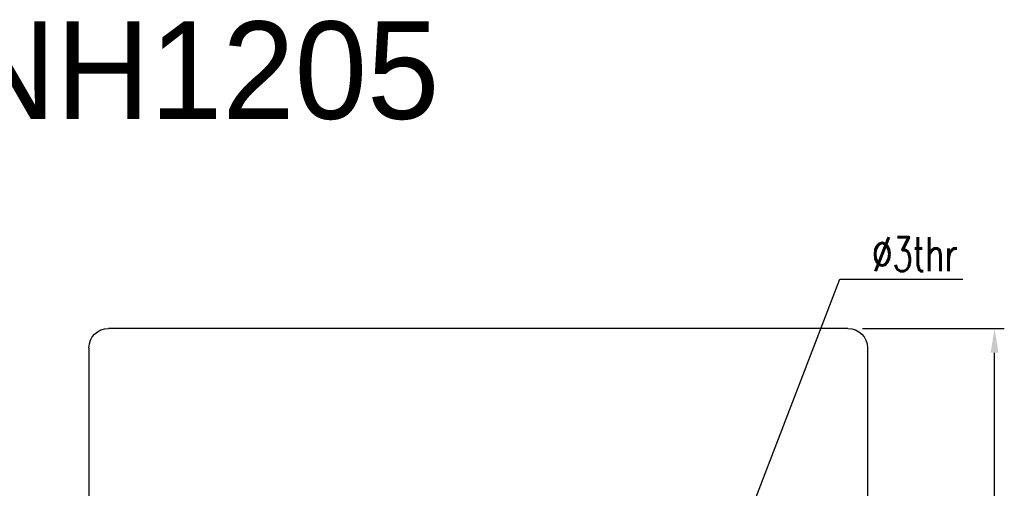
# Model space of a CAD drawing. Header units: millimetres. Extents: x -136.5 to -46.8, y 135.5 to 188.4.
# Tile 53 of 53: x -97.4 to -46.8, y 164.4 to 188.4. Entities that reach past the tile are written whole.
import ezdxf

# ---------------------------------------------------------------- set-up
doc = ezdxf.new("R2010")
doc.units = ezdxf.units.MM
doc.header["$LTSCALE"] = 0.1
doc.layers.get('0').update_dxf_attribs({"linetype": 'CONTINUOUS'})
doc.layers.get('DEFPOINTS').update_dxf_attribs({"linetype": 'CONTINUOUS'})
doc.layers.add('OUT', color=3, linetype='CONTINUOUS')
doc.styles.add('DIM-7', font='SIMPLEX.shx', dxfattribs={"width": 0.7, "bigfont": 'chineset.shx'})
doc.dimstyles.new('CNS', dxfattribs={"dimtxt": 3.5, "dimasz": 2.5, "dimexe": 1, "dimexo": 1.5, "dimgap": 0.09, "dimtad": 0, "dimdsep": 46, "dimtxsty": 'DIM-7', "dimcen": 0.09, "dimclrd": 1, "dimclre": 1, "dimclrt": 4, "dimadec": 0, "dimazin": 0, "dimtfac": 1, "dimtix": 1, "dimtmove": 2, "dimatfit": 3, "dimfxl": 1, "dimtvp": 0.971429, "dimtolj": 1, "dimarcsym": 0})

# ---------------------------------------------------------------- blocks, each defined once
blk = doc.blocks.new('*D19')
at = {"lineweight": -2, "transparency": 16777216}
for p, q in [((-54.051, 172.558), (-46.768, 172.558)), ((-47.268, 149.808), (-47.268, 171.308)), ((-54.051, 148.558), (-46.768, 148.558))]:
    blk.add_line(p, q, dxfattribs=at)
at = {"transparency": 16777216}
for points in [[(-47.476, 171.308), (-47.06, 171.308), (-47.268, 172.558)], [(-47.476, 149.808), (-47.06, 149.808), (-47.268, 148.558)]]:
    blk.add_solid(points, dxfattribs=at)
at = {"layer": 'DEFPOINTS', "color": 0, "transparency": 16777216}
for p in [(-54.801, 172.558), (-47.268, 172.558), (-54.801, 148.558)]:
    blk.add_point(p, dxfattribs=at)
at = {"transparency": 16777216, "insert": (-48.893, 160.558), "char_height": 1.75, "attachment_point": 5, "rotation": 90, "style": 'DIM-7'}
blk.add_mtext('\\A1;%%C24{\\H1.05;\\S-0.007^ -0.02;}', dxfattribs=at)

msp = doc.modelspace()

# ---------------------------------------------------------------- linework, layer by layer
at = {"color": 7, "extrusion": (0, 0, -1)}
for p, q in [((-54.801, 172.558), (-92.801, 172.558)), ((-53.801, 171.558), (-53.801, 149.558))]:
    msp.add_line(p, q, dxfattribs=at)
msp.add_arc((54.801, 171.558), 1, 90, 180, dxfattribs=at)
at = {"layer": 'OUT', "color": 7, "extrusion": (0, 0, -1)}
msp.add_line((-93.801, 171.558), (-93.801, 149.558), dxfattribs=at)
msp.add_arc((92.801, 171.558), 1, 0, 90, dxfattribs=at)

# ---------------------------------------------------------------- texts
msp.add_text('SCNH1205', height=5).set_placement((-109.613, 183.311))
at = {"color": 7, "insert": (-53.566, 175.492), "char_height": 1.75, "attachment_point": 7, "style": 'DIM-7'}
msp.add_mtext('%%C3thr', dxfattribs=at)

# ---------------------------------------------------------------- dimensions: what is measured, and where the dimension line sits
at = {"color": 7}
dim = msp.add_linear_dim(base=(-47.268, 172.558), p1=(-54.801, 148.558), p2=(-54.801, 172.558), angle=90, text='%%C<>', dimstyle='CNS', override={"dimscale": 0.5, "dimgap": 0.8, "dimtad": 1, "dimclrd": 256, "dimclre": 256, "dimclrt": 256, "dimadec": 2, "dimazin": 2, "dimtol": 1, "dimtp": -0.007, "dimtm": 0.02, "dimtfac": 0.6, "dimtdec": 3, "dimtmove": 1}, dxfattribs=at)
dim.commit()
dim.dimension.update_dxf_attribs({"geometry": '*D19', "text_midpoint": (-48.893, 160.558)})

# ---------------------------------------------------------------- leaders
at = {"color": 7, "annotation_type": 0, "has_hookline": 1, "hookline_direction": 0, "text_width": 4.667}
msp.add_leader([(-60.801, 160.558), (-55.216, 175.092), (-53.966, 175.092)], dimstyle='CNS', override={"dimscale": 0.5, "dimgap": 0.8, "dimtad": 1, "dimclrd": 256, "dimclre": 4, "dimadec": 2, "dimazin": 2, "dimtm": 1e-09, "dimtfac": 0.6, "dimtmove": 1, "dimatfit": 0}, dxfattribs=at)

doc.saveas('drawing.dxf')
